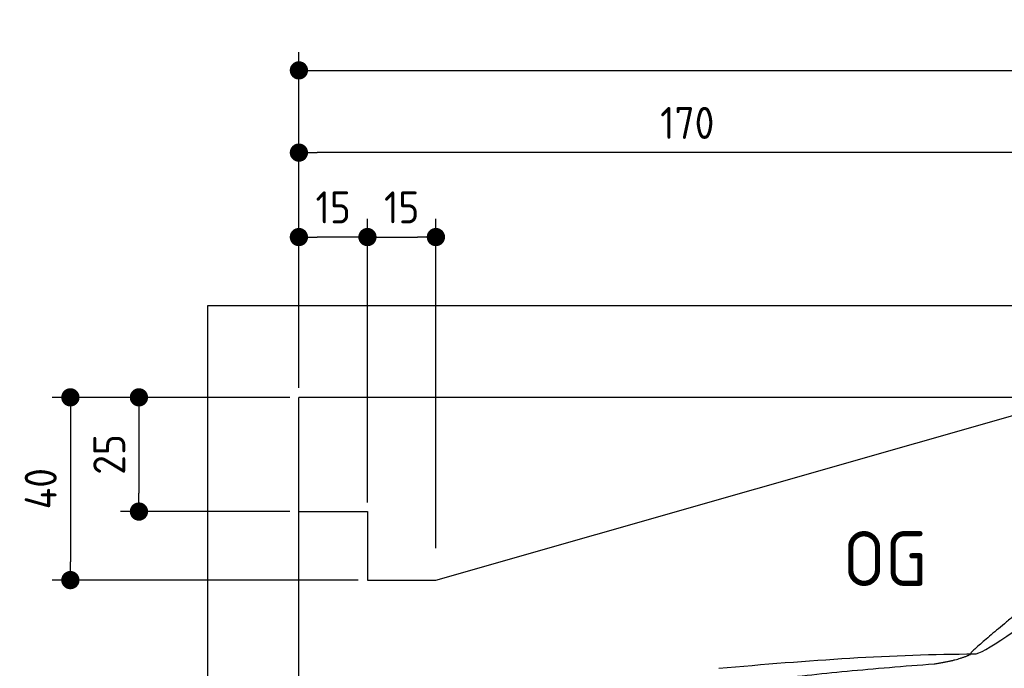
# Model space of a CAD drawing. Header units: millimetres. Extents: x -411 to 6777, y 0 to 6877.
# Tile 3 of 6: x -411 to 1744, y 5457 to 6877. Entities that reach past the tile are written whole.
import ezdxf

# ---------------------------------------------------------------- set-up
doc = ezdxf.new("R2010")
doc.units = ezdxf.units.MM
doc.layers.add('4', color=3, linetype='Continuous')
for name, color, linetype, lineweight in [('car', 10, 'Continuous', 25), ('Freiraum', 7, 'Continuous', 25), ('Gebäude', 7, 'Continuous', 25)]:
    doc.layers.add(name, color=color, linetype=linetype, lineweight=lineweight)
doc.styles.get("Standard").update_dxf_attribs({"font": 'ISOCP.SHX'})
doc.dimstyles.new('GEN-ISO', dxfattribs={"dimscale": 20, "dimtxt": 3.5, "dimasz": 2, "dimexe": 2, "dimexo": 1, "dimgap": 1.5, "dimtad": 1, "dimdec": 1, "dimlfac": 0.1, "dimdsep": 46, "dimtxsty": 'STANDARD', "dimblk": 'PUNKT', "dimcen": 2, "dimclrd": 256, "dimclre": 256, "dimclrt": 2, "dimadec": 0, "dimazin": 0, "dimtp": 0.1, "dimtm": 0.1, "dimtfac": 0.71, "dimtdec": 1, "dimtmove": 2, "dimatfit": 3, "dimldrblk": 'PUNKT', "dimfxl": 2, "dimtolj": 1, "dimarcsym": 0})

# ---------------------------------------------------------------- blocks, each defined once
blk = doc.blocks.new('PUNKT')
at = {"layer": '4', "color": 0, "linetype": 'ByBlock'}
blk.add_line((-0.5, 0), (-1, 0), dxfattribs=at)
at = {"layer": '4', "color": 0, "linetype": 'ByBlock', "const_width": 0.5}
blk.add_lwpolyline([(-0.25, 0, 1), (0.25, 0, 1)], format="xyb", close=True, dxfattribs=at)
blk = doc.blocks.new('*D335')
at = {"layer": '4', "lineweight": -2, "transparency": 16777216}
for p, q in [((200, 6070.9), (200, 6805.8)), ((5700, 6270.9), (5700, 6805.8)), ((240, 6765.8), (5660, 6765.8))]:
    blk.add_line(p, q, dxfattribs=at)
at = {"layer": 'Defpoints', "color": 0, "transparency": 16777216}
for p in [(5700, 6765.8), (5700, 6250.9), (200, 6050.9)]:
    blk.add_point(p, dxfattribs=at)
at = {"layer": '4', "lineweight": -2, "transparency": 16777216, "xscale": 40, "yscale": 40, "zscale": 40, "rotation": 180}
blk.add_blockref('PUNKT', (200, 6765.8), dxfattribs=at)
at = {"layer": '4', "lineweight": -2, "transparency": 16777216, "xscale": 40, "yscale": 40, "zscale": 40}
blk.add_blockref('PUNKT', (5700, 6765.8), dxfattribs=at)
at = {"layer": '4', "color": 2, "transparency": 16777216, "insert": (2950, 6830.8), "char_height": 70, "attachment_point": 5}
blk.add_mtext('550', dxfattribs=at)
blk = doc.blocks.new('Car')
at = {"layer": 'car'}
for points, degree in [([(1627.8, 5503.6), (1663.5, 5500.2), (1963.4, 5751.8), (2140.9, 5862.4)], 3), ([(1923.7, 5757.4), (1843.2, 5696.2), (1741.6, 5611.8), (1613.2, 5505.4), (1619.2, 5503.5)], 4), ([(1068.8, 5466.9), (1265, 5486.6), (1450, 5501.4), (1627.8, 5503.6)], 3), ([(1540.1, 5481), (1593.1, 5489.3), (1618.9, 5502.5)], 2), ([(727.7, 5345), (963.5, 5433.8), (1540.1, 5481)], 2)]:
    blk.add_open_spline(points, degree=degree, dxfattribs=at)
blk = doc.blocks.new('_Dot')
at = {"color": 0, "linetype": 'ByBlock', "lineweight": -2}
blk.add_line((-0.5, 0), (-1, 0), dxfattribs=at)
at = {"color": 0, "linetype": 'ByBlock', "const_width": 0.5}
blk.add_lwpolyline([(-0.25, 0, 1), (0.25, 0, 1)], format="xyb", close=True, dxfattribs=at)
blk = doc.blocks.new('*D341')
at = {"layer": '4', "lineweight": -2, "transparency": 16777216}
for p, q in [((200, 6070.9), (200, 6625.7)), ((1899.7, 6120), (1899.7, 6625.7)), ((1859.7, 6585.7), (240, 6585.7))]:
    blk.add_line(p, q, dxfattribs=at)
at = {"layer": 'Defpoints', "color": 0, "transparency": 16777216}
for p in [(200, 6585.7), (1899.7, 6100), (200, 6050.9)]:
    blk.add_point(p, dxfattribs=at)
at = {"layer": '4', "lineweight": -2, "transparency": 16777216, "xscale": 40, "yscale": 40, "zscale": 40, "rotation": 180}
blk.add_blockref('_Dot', (200, 6585.7), dxfattribs=at)
at = {"layer": '4', "lineweight": -2, "transparency": 16777216, "xscale": 40, "yscale": 40, "zscale": 40}
blk.add_blockref('_Dot', (1899.7, 6585.7), dxfattribs=at)
at = {"layer": '4', "color": 2, "transparency": 16777216, "insert": (1049.8, 6650.7), "char_height": 70, "attachment_point": 5}
blk.add_mtext('170', dxfattribs=at)
blk = doc.blocks.new('*D342')
at = {"layer": '4', "lineweight": -2, "transparency": 16777216}
for p, q in [((200, 6070.9), (200, 6440.9)), ((350, 5820.9), (350, 6440.9)), ((310, 6400.9), (240, 6400.9))]:
    blk.add_line(p, q, dxfattribs=at)
at = {"layer": 'Defpoints', "color": 0, "transparency": 16777216}
for p in [(200, 6400.9), (200, 6050.9), (350, 5800.9)]:
    blk.add_point(p, dxfattribs=at)
at = {"layer": '4', "lineweight": -2, "transparency": 16777216, "xscale": 40, "yscale": 40, "zscale": 40, "rotation": 180}
blk.add_blockref('_Dot', (200, 6400.9), dxfattribs=at)
at = {"layer": '4', "lineweight": -2, "transparency": 16777216, "xscale": 40, "yscale": 40, "zscale": 40}
blk.add_blockref('_Dot', (350, 6400.9), dxfattribs=at)
at = {"layer": '4', "color": 2, "transparency": 16777216, "insert": (275, 6465.9), "char_height": 70, "attachment_point": 5}
blk.add_mtext('15', dxfattribs=at)
blk = doc.blocks.new('*D343')
at = {"layer": '4', "lineweight": -2, "transparency": 16777216}
for p, q in [((180, 6050), (-340, 6050)), ((-300, 6010), (-300, 5690)), ((330, 5650), (-340, 5650))]:
    blk.add_line(p, q, dxfattribs=at)
at = {"layer": 'Defpoints', "color": 0, "transparency": 16777216}
for p in [(200, 6050), (-300, 5650), (350, 5650)]:
    blk.add_point(p, dxfattribs=at)
at = {"layer": '4', "lineweight": -2, "transparency": 16777216, "xscale": 40, "yscale": 40, "zscale": 40}
for p, rotation in [((-300, 6050), 90), ((-300, 5650), 270)]:
    blk.add_blockref('_Dot', p, dxfattribs=dict(at, rotation=rotation))
at = {"layer": '4', "color": 2, "transparency": 16777216, "insert": (-365, 5850), "char_height": 70, "attachment_point": 5, "rotation": 90}
blk.add_mtext('40', dxfattribs=at)
blk = doc.blocks.new('*D344')
at = {"layer": '4', "lineweight": -2, "transparency": 16777216}
for p, q in [((180, 6050), (-190, 6050)), ((-150, 6010), (-150, 5840)), ((180, 5800), (-190, 5800))]:
    blk.add_line(p, q, dxfattribs=at)
at = {"layer": 'Defpoints', "color": 0, "transparency": 16777216}
for p in [(200, 6050), (-150, 5800), (200, 5800)]:
    blk.add_point(p, dxfattribs=at)
at = {"layer": '4', "lineweight": -2, "transparency": 16777216, "xscale": 40, "yscale": 40, "zscale": 40}
for p, rotation in [((-150, 6050), 90), ((-150, 5800), 270)]:
    blk.add_blockref('_Dot', p, dxfattribs=dict(at, rotation=rotation))
at = {"layer": '4', "color": 2, "transparency": 16777216, "insert": (-215, 5925), "char_height": 70, "attachment_point": 5, "rotation": 90}
blk.add_mtext('25', dxfattribs=at)
blk = doc.blocks.new('*D345')
at = {"layer": '4', "lineweight": -2, "transparency": 16777216}
for p, q in [((350, 5820), (350, 6440.9)), ((499.8, 5720), (499.8, 6440.9)), ((390, 6400.9), (459.8, 6400.9))]:
    blk.add_line(p, q, dxfattribs=at)
at = {"layer": 'Defpoints', "color": 0, "transparency": 16777216}
for p in [(499.8, 6400.9), (350, 5800), (499.8, 5700)]:
    blk.add_point(p, dxfattribs=at)
at = {"layer": '4', "lineweight": -2, "transparency": 16777216, "xscale": 40, "yscale": 40, "zscale": 40, "rotation": 180}
blk.add_blockref('_Dot', (350, 6400.9), dxfattribs=at)
at = {"layer": '4', "lineweight": -2, "transparency": 16777216, "xscale": 40, "yscale": 40, "zscale": 40}
blk.add_blockref('_Dot', (499.8, 6400.9), dxfattribs=at)
at = {"layer": '4', "color": 2, "transparency": 16777216, "insert": (424.9, 6465.9), "char_height": 70, "attachment_point": 5}
blk.add_mtext('15', dxfattribs=at)
blk = doc.blocks.new('Gebäude_390_GT195')
at = {"layer": 'Freiraum'}
blk.add_lwpolyline([(200, 5800), (350, 5800), (350, 5650), (499.8, 5650), (1900, 6050)], dxfattribs=at)
at = {"layer": 'Gebäude'}
for p, q in [((5900, 6250), (0, 6250)), ((0, 6250), (0, 0)), ((5700, 6050), (200, 6050)), ((200, 200), (200, 6050))]:
    blk.add_line(p, q, dxfattribs=at)

msp = doc.modelspace()

# ---------------------------------------------------------------- block references
msp.add_blockref('Gebäude_390_GT195', (0, 0))
at = {"layer": 'car', "rotation": 359.4752422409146}
msp.add_blockref('Car', (0, 0), dxfattribs=at)

# ---------------------------------------------------------------- texts
msp.add_text('OG', height=120).set_placement((1390.46, 5637))

# ---------------------------------------------------------------- dimensions: what is measured, and where the dimension line sits
at = {"layer": '4'}
for base, p1, p2, override, picture, middle in [((5700, 6765.8), (200, 6050.88), (5700, 6250.88), {"dimtdec": 3, "dimtolj": 0}, '*D335', (2950, 6830.8)), ((200, 6585.7), (1899.68, 6100), (200, 6050.88), {"dimblk1": 'Dot', "dimblk2": 'Dot', "dimsah": 1, "dimtdec": 3, "dimtolj": 0}, '*D341', (1049.84, 6650.7)), ((200, 6400.88), (350, 5800.88), (200, 6050.88), {"dimblk1": 'Dot', "dimblk2": 'Dot', "dimsah": 1, "dimtdec": 3, "dimtolj": 0}, '*D342', (275, 6465.88)), ((499.76, 6400.88), (350, 5800), (499.76, 5700), {"dimblk1": 'Dot', "dimblk2": 'Dot', "dimsah": 1, "dimtdec": 3, "dimtolj": 0}, '*D345', (424.88, 6465.88))]:
    dim = msp.add_linear_dim(base=base, p1=p1, p2=p2, dimstyle='GEN-ISO', override=override, dxfattribs=at)
    dim.commit()
    dim.dimension.update_dxf_attribs({"geometry": picture, "text_midpoint": middle})
for base, p2, picture, middle in [((-300, 5650), (350, 5650), '*D343', (-365, 5850)), ((-150, 5800), (200, 5800), '*D344', (-215.01, 5925))]:
    dim = msp.add_linear_dim(base=base, p1=(200, 6050), p2=p2, angle=90, dimstyle='GEN-ISO', override={"dimblk1": 'Dot', "dimblk2": 'Dot', "dimsah": 1, "dimtdec": 3, "dimtolj": 0}, dxfattribs=at)
    dim.commit()
    dim.dimension.update_dxf_attribs({"geometry": picture, "text_midpoint": middle})

doc.saveas('drawing.dxf')
